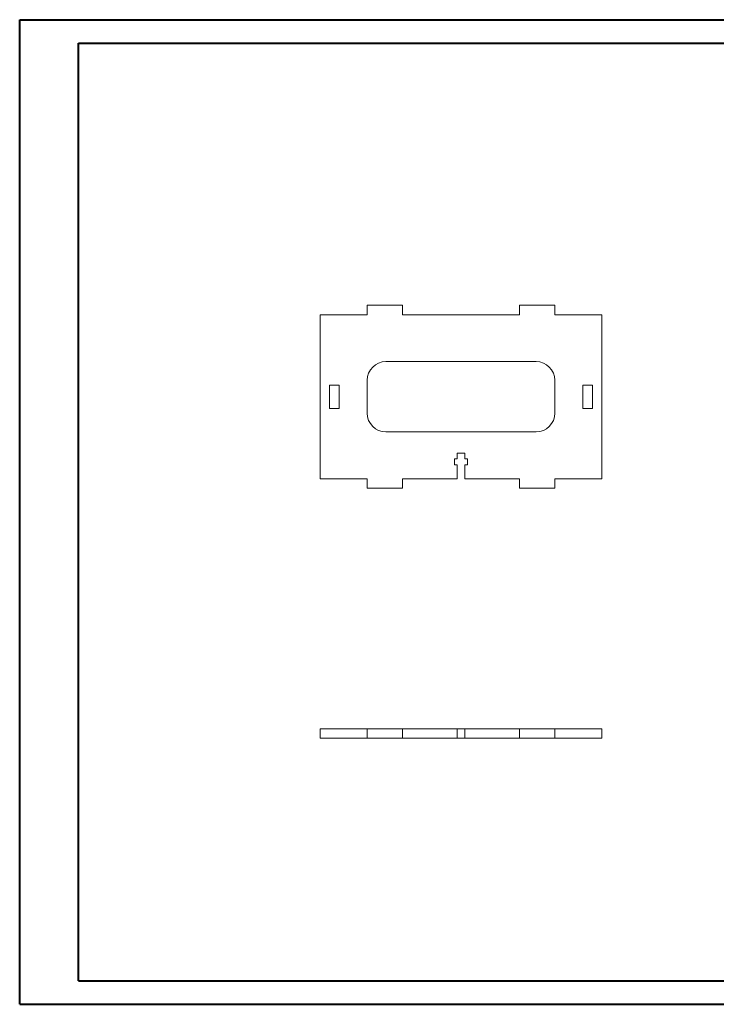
# Model space of a CAD drawing. Header units: millimetres. Extents: x 0 to 594, y 0 to 420.
# Tile 1 of 2: x 0 to 297, y 0 to 420. Entities that reach past the tile are written whole.
import ezdxf

# ---------------------------------------------------------------- set-up
doc = ezdxf.new("R2010")
doc.units = ezdxf.units.MM

msp = doc.modelspace()

# ---------------------------------------------------------------- linework, layer by layer
at = {"color": 7, "linetype": 'Continuous', "lineweight": 40}
for p, q in [((0.08, 0.21), (0.08, 420.21)), ((0.08, 420.21), (594.08, 420.21)), ((25.08, 10.21), (25.08, 410.21)), ((25.08, 410.21), (584.08, 410.21)), ((25.08, 10.21), (584.08, 10.21)), ((0.08, 0.21), (594.08, 0.21))]:
    msp.add_line(p, q, dxfattribs=at)
at = {"color": 7, "linetype": 'Continuous', "lineweight": 15}
for p, q in [((148.23, 298.38), (148.23, 294.38)), ((163.23, 298.38), (148.23, 298.38)), ((163.23, 294.38), (163.23, 298.38)), ((213.23, 298.38), (213.23, 294.38)), ((228.23, 298.38), (213.23, 298.38)), ((228.23, 294.38), (228.23, 298.38)), ((148.23, 294.38), (128.23, 294.38)), ((128.23, 294.38), (128.23, 224.38)), ((213.23, 294.38), (163.23, 294.38)), ((248.23, 294.38), (228.23, 294.38)), ((248.23, 224.38), (248.23, 294.38)), ((220.23, 274.38), (156.23, 274.38)), ((148.23, 266.38), (148.23, 252.38)), ((228.23, 252.38), (228.23, 266.38)), ((136.23, 264.38), (132.23, 264.38)), ((132.23, 264.38), (132.23, 254.38)), ((136.23, 254.38), (136.23, 264.38)), ((240.23, 264.38), (240.23, 254.38)), ((244.23, 264.38), (240.23, 264.38)), ((244.23, 254.38), (244.23, 264.38)), ((132.23, 254.38), (136.23, 254.38)), ((240.23, 254.38), (244.23, 254.38)), ((156.23, 244.38), (220.23, 244.38)), ((186.63, 235.38), (189.83, 235.38)), ((186.63, 232.88), (186.63, 235.38)), ((189.83, 235.38), (189.83, 232.88)), ((185.48, 232.88), (186.63, 232.88)), ((185.48, 230.38), (185.48, 232.88)), ((189.83, 232.88), (190.98, 232.88)), ((190.98, 232.88), (190.98, 230.38)), ((186.63, 230.38), (185.48, 230.38)), ((186.63, 224.38), (186.63, 230.38)), ((189.83, 230.38), (189.83, 224.38)), ((190.98, 230.38), (189.83, 230.38)), ((128.23, 224.38), (148.23, 224.38)), ((148.23, 224.38), (148.23, 220.38)), ((163.23, 224.38), (186.63, 224.38)), ((163.23, 220.38), (163.23, 224.38)), ((189.83, 224.38), (213.23, 224.38)), ((213.23, 224.38), (213.23, 220.38)), ((228.23, 224.38), (248.23, 224.38)), ((228.23, 220.38), (228.23, 224.38)), ((148.23, 220.38), (163.23, 220.38)), ((213.23, 220.38), (228.23, 220.38)), ((128.23, 117.78), (128.23, 113.78)), ((128.23, 117.78), (148.23, 117.78)), ((148.23, 117.78), (148.23, 113.78)), ((148.23, 117.78), (163.23, 117.78)), ((163.23, 117.78), (163.23, 113.78)), ((163.23, 117.78), (186.63, 117.78)), ((186.63, 117.78), (186.63, 113.78)), ((186.63, 117.78), (189.83, 117.78)), ((189.83, 117.78), (189.83, 113.78)), ((189.83, 117.78), (213.23, 117.78)), ((213.23, 117.78), (213.23, 113.78)), ((213.23, 117.78), (228.23, 117.78)), ((228.23, 117.78), (228.23, 113.78)), ((228.23, 117.78), (248.23, 117.78)), ((248.23, 117.78), (248.23, 113.78)), ((128.23, 113.78), (148.23, 113.78)), ((148.23, 113.78), (163.23, 113.78)), ((163.23, 113.78), (186.63, 113.78)), ((186.63, 113.78), (189.83, 113.78)), ((189.83, 113.78), (213.23, 113.78)), ((213.23, 113.78), (228.23, 113.78)), ((228.23, 113.78), (248.23, 113.78))]:
    msp.add_line(p, q, dxfattribs=at)
for centre, start, end in [((156.23, 266.38), 90, 180), ((220.23, 266.38), 0, 90), ((156.23, 252.38), 180, 270), ((220.23, 252.38), 270, 0)]:
    msp.add_arc(centre, 8, start, end, dxfattribs=at)

doc.saveas('drawing.dxf')
